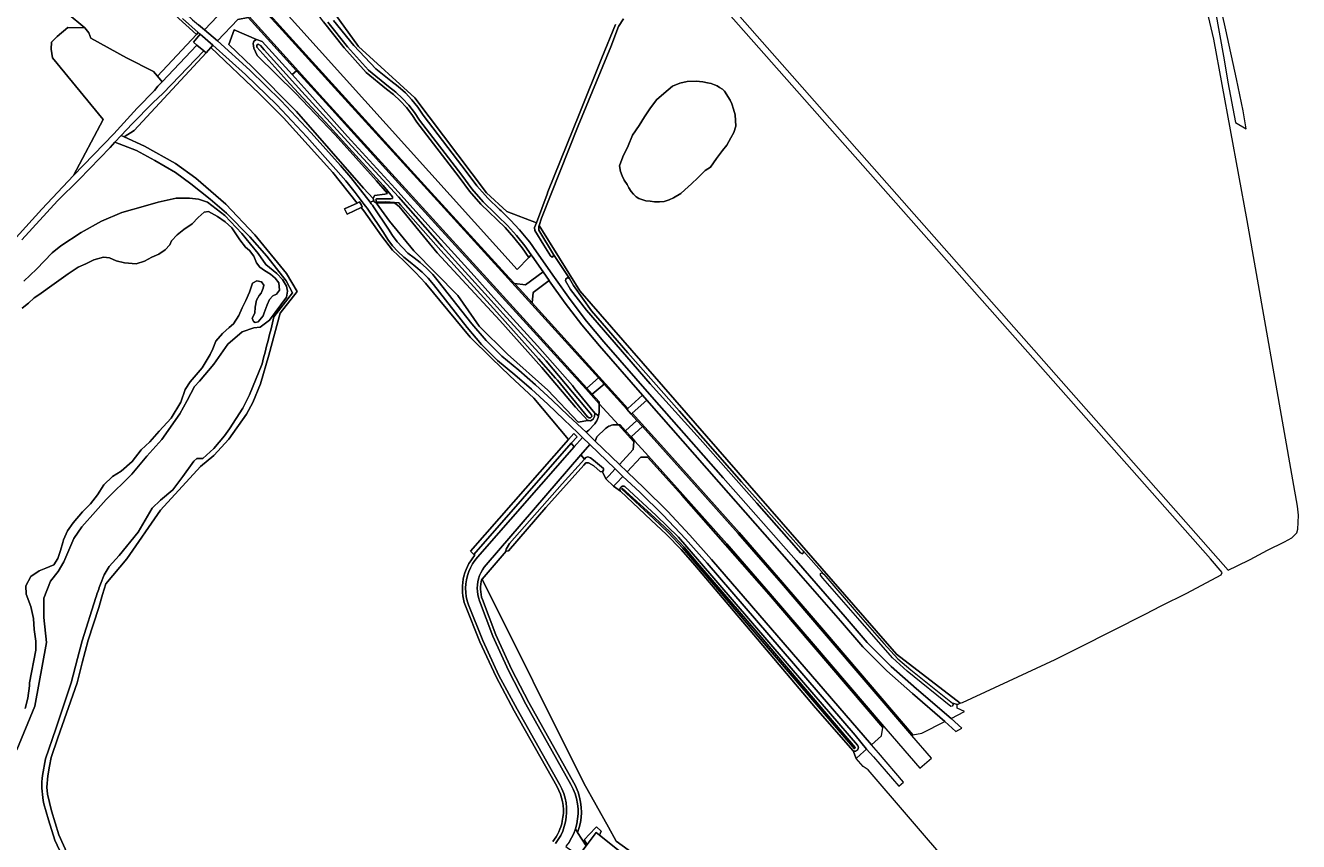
# Model space of a CAD drawing. Header units: metres. Extents: x 152737 to 157444, y 374779 to 378487.
# Tile 90 of 95: x 156654 to 157045, y 377189 to 377439. Entities that reach past the tile are written whole.
import ezdxf
from ezdxf.enums import TextEntityAlignment as Align

# ---------------------------------------------------------------- set-up
doc = ezdxf.new("R2010")
doc.units = ezdxf.units.M
for name, color, linetype, lineweight in [('B-XX-OG-TERREIN_CULTUURSCHEIDING-GV', 7, 'Continuous', 18), ('B-XX-OG-TERREIN_ONBEGROEID-GV', 7, 'Continuous', 18), ('B-XX-OG-TOPOGRAFIE-T18', 10, 'Continuous', 18), ('B-XX-OG-WATER-GV', 130, 'Continuous', 18), ('B-XX-OG-WATER_MEER-GV', 140, 'Continuous', 18), ('B-XX-OG-WATER_SLOOT-GV', 120, 'Continuous', 18), ('B-XX-OG-WEG-GV', 7, 'Continuous', 18), ('B-XX-VH-VERHARDING_ASFALT-GV', 252, 'Continuous', 18), ('B-XX-VH-VERHARDING_GRASBETONSTEEN-GV', 70, 'Continuous', 18)]:
    doc.layers.add(name, color=color, linetype=linetype, lineweight=lineweight)
doc.styles.add('NLCS-ISO-M-T18', font='NLCS-ISO.ttf', dxfattribs={"height": 1.8})

msp = doc.modelspace()

# ---------------------------------------------------------------- linework, layer by layer
at = {"layer": 'B-XX-OG-TERREIN_CULTUURSCHEIDING-GV'}
for points in [[(156870.535, 377445.043), (157023.276, 377271.708), (157026.089, 377273.04), (157030.087, 377275.013), (157035.369, 377277.825), (157040.612, 377280.386), (157042.896, 377281.666), (157044.349, 377283.187), (157044.73, 377284.294), (157044.765, 377286.3), (157044.903, 377288.582), (157044.592, 377291.314), (157043.14, 377299.428), (157029.171, 377378.975), (157018.901, 377434.597), (157008.56, 377478.486)], [(156730.673, 377468.457), (156756.602, 377432.343), (156773.875, 377416.623), (156795.908, 377387.445), (156802.163, 377381.736), (156811.188, 377378.259), (156814.489, 377387.065), (156814.727, 377387.744), (156824.37, 377411.811), (156831.288, 377428.814), (156835.428, 377439.096)], [(156667.282, 377442.506), (156672.721, 377438.015), (156673.884, 377436.515), (156674.534, 377434.862), (156685.448, 377428.8), (156693.746, 377424.654), (156694.973, 377423.24), (156706.954, 377436.033), (156696.025, 377445.908)], [(156647.746, 377369.45), (156659.485, 377382.402), (156669.207, 377392.747), (156678.363, 377409.944), (156662.744, 377428.82), (156662.357, 377431.53), (156662.502, 377433.611), (156664.197, 377435.353), (156667.491, 377438.16), (156672.721, 377438.015), (156667.282, 377442.506)], [(156837.899, 377440.763), (156836.385, 377438.456), (156833.957, 377432.241), (156823.969, 377407.951), (156812.781, 377379.644), (156812.043, 377377.442), (156824.504, 377357.431), (156921.581, 377245.987), (156941.169, 377230.906), (156941.826, 377231.169), (156958.843, 377238.976), (156970.316, 377244.342), (156977.784, 377248.084), (156997.9, 377258.286), (157002.822, 377260.758), (157010.641, 377264.708), (157021.223, 377270.277), (157021.503, 377271.051), (157017.877, 377275.239), (156869.278, 377443.406)], [(156792.311, 377276.309), (156791.966, 377276.555), (156790.941, 377277.544), (156820.977, 377311.781), (156810.395, 377324.439), (156803.002, 377331.37), (156797.391, 377336.759), (156790.905, 377343.168), (156777.133, 377359.735), (156774.089, 377362.983), (156770.481, 377366.583), (156767.08, 377369.838), (156763.637, 377374.22), (156758.234, 377381.962), (156757.414, 377382.93), (156753.164, 377380.947), (156752.333, 377382.498), (156756.236, 377384.32), (156748.764, 377393.664), (156733.59, 377410.416), (156726.115, 377417.939), (156711.347, 377431.99), (156709.884, 377430.353), (156687.867, 377406.522), (156684.722, 377404.601), (156690.971, 377401.744), (156700.463, 377396.47), (156706.759, 377391.961), (156715.935, 377383.935), (156724.878, 377374.571), (156734.549, 377362.746), (156737.861, 377357.141), (156732.601, 377350.569), (156729.154, 377337.624), (156726.531, 377328.824), (156724.269, 377323.132), (156722.259, 377319.533), (156716.829, 377311.883), (156712.241, 377306.892), (156708.196, 377303.532), (156695.925, 377290.153), (156685.564, 377275.169), (156679.179, 377267.519), (156678.081, 377264.313), (156676.994, 377260.232), (156673.725, 377250.24), (156671.893, 377243.33), (156670.319, 377237.178), (156664.419, 377220.289), (156662.41, 377214.263), (156661.84, 377211.64), (156661.369, 377208.63), (156661.094, 377205.232), (156661.202, 377203), (156662.487, 377197.96), (156664.754, 377190.596), (156668.089, 377183.139)], [(156730.681, 377349.369), (156736.37, 377356.779), (156734.459, 377360.439), (156728.482, 377368.071), (156723.311, 377373.912), (156716.14, 377381.18), (156711.107, 377385.456), (156705.184, 377390.185), (156700.519, 377393.715), (156694.217, 377397.405), (156688.58, 377400.42), (156681.93, 377402.969), (156680.439, 377401.382), (156670.928, 377391.587), (156664.334, 377384.944), (156653.429, 377373.021)], [(156654.034, 377360.376), (156657.917, 377364.01), (156662.699, 377369.023), (156665.385, 377371.182), (156671.546, 377375.295), (156677.802, 377378.716), (156684.053, 377381.444), (156691.288, 377383.472), (156695.154, 377384.634), (156700.702, 377385.783), (156704.758, 377385.855), (156707.526, 377385.54), (156710.29, 377384.631), (156715.605, 377380.539), (156720.811, 377374.964), (156723.46, 377371.681), (156725.815, 377368.797), (156728.167, 377365.516), (156731.611, 377362.723), (156733.28, 377360.832), (156734.552, 377358.845), (156734.838, 377357.26), (156734.53, 377355.481), (156729.338, 377348.393), (156726.454, 377346.236), (156724.573, 377346.051), (156720.904, 377344.79), (156716.527, 377341.06), (156712.231, 377334.856), (156707.843, 377329.642), (156706.348, 377328.07), (156704.044, 377323.732), (156701.84, 377319.691), (156696.346, 377311.814), (156691.761, 377306.7), (156687.074, 377301.192), (156679.207, 377293.429), (156676.016, 377289.691), (156671.731, 377285.07), (156669.332, 377281.426), (156666.217, 377274.324), (156664.516, 377271.368), (156662.22, 377268.316), (156660.108, 377263.186), (156660.167, 377257.25), (156660.906, 377249.529), (156657.412, 377230.063), (156651.88, 377216.646)], [(156677.456, 377267.414), (156678.666, 377270.327), (156680.133, 377272.86), (156683.202, 377276.26), (156689.006, 377283.427), (156693.301, 377290.735), (156695.954, 377293.185), (156699.648, 377296.406), (156702.79, 377300.435), (156706.113, 377305.183), (156707.072, 377305.951), (156708.866, 377305.985), (156712.285, 377309.029), (156715.568, 377312.952), (156717.057, 377315.049), (156721.201, 377321.456), (156723.207, 377325.5), (156727.058, 377335.009)], [(156938.292, 377180.946), (156912.933, 377210.502), (156911.395, 377211.499), (156909.217, 377213.969), (156908.349, 377216.292), (156896.805, 377229.544), (156877.898, 377251.941), (156859.771, 377273.231), (156855.571, 377278.09), (156851.105, 377282.706), (156846.387, 377287.063), (156836.952, 377295.968), (156834.852, 377297.455), (156832.518, 377299.757), (156831.422, 377301.857), (156830.766, 377301.987), (156828.759, 377303.692), (156827.16, 377304.674), (156826.322, 377304.628), (156825.713, 377303.919), (156814.088, 377290.945), (156802.637, 377277.668), (156801.918, 377277.56), (156794.518, 377268.968), (156825.723, 377206.38), (156833.27, 377192.875), (156835.651, 377188.614), (156853.758, 377175.492)], [(156853.758, 377175.492), (156835.651, 377188.614), (156833.27, 377192.875), (156825.723, 377206.38), (156794.518, 377268.968), (156794.479, 377269.046)], [(156670.487, 377244.605), (156671.841, 377250.072), (156676.041, 377263.34)], [(156794.633, 377262.696), (156798.784, 377251.922), (156803.522, 377241.393), (156808.832, 377231.141), (156822.656, 377206.5)], [(156818.096, 377204.209), (156817.469, 377205.443), (156804.372, 377228.577), (156798.794, 377239.03), (156793.8, 377249.775), (156789.405, 377260.778)], [(156667.705, 377179.971), (156663.49, 377188.879), (156661.519, 377195.177), (156660.137, 377200.12), (156659.946, 377201.063), (156659.79, 377202.015), (156659.67, 377202.974), (156659.586, 377203.938), (156659.538, 377204.904), (156659.526, 377205.872), (156659.551, 377206.837), (156659.611, 377207.799), (156659.708, 377208.755), (156660.654, 377213.902), (156663.813, 377223.039), (156668.502, 377237.175), (156670.487, 377244.605)], [(156826.714, 377187.582), (156825.806, 377189.082), (156829.352, 377192.748), (156829.63, 377193.036), (156831.068, 377191.645), (156830.562, 377190.464), (156889.18, 377143.695)], [(156823.816, 377191.307), (156826.401, 377187.165)]]:
    msp.add_lwpolyline(points, dxfattribs=at)
for points in [[(156739.996, 377448.139), (156736.789, 377449.218), (156731.495, 377445.767), (156805.286, 377363.962), (156808.881, 377367.664), (156806.815, 377370.623), (156804.288, 377373.773), (156801.58, 377376.769), (156794.167, 377383.997), (156790.657, 377387.99), (156787.464, 377392.241), (156774.507, 377409.147), (156773.001, 377411.472), (156771.302, 377413.661), (156769.425, 377415.698), (156767.381, 377417.568), (156765.186, 377419.258), (156758.999, 377424.343), (156752.207, 377431.902), (156745.865, 377439.843)], [(156724.317, 377433.204), (156724.508, 377433.919), (156725.353, 377434.444), (156718.485, 377437.409), (156716.85, 377432.973), (156724.089, 377425.968), (156737.632, 377412.425), (156758.179, 377388.842), (156761.131, 377385.743), (156761.563, 377386.633), (156764.679, 377387.003), (156765.521, 377387.289), (156762.172, 377391.109), (156749.475, 377405.242), (156737.297, 377418.051), (156725.576, 377429.596), (156724.535, 377431.825)], [(156870.581, 377415.88), (156871.129, 377414.694), (156871.585, 377413.142), (156872.133, 377411.317), (156872.316, 377407.849), (156871.677, 377405.933), (156870.764, 377404.29), (156869.577, 377402.1), (156868.298, 377400.457), (156866.381, 377397.993), (156864.555, 377395.346), (156862.911, 377394.251), (156860.72, 377392.061), (156858.711, 377390.235), (156856.702, 377388.41), (156855.5, 377387.201), (156853.26, 377385.922), (156851.915, 377385.346), (156850.379, 377384.834), (156848.971, 377384.706), (156847.371, 377384.706), (156846.027, 377384.898), (156844.747, 377384.962), (156842.634, 377385.73), (156841.738, 377386.178), (156840.97, 377387.01), (156840.266, 377387.905), (156839.562, 377388.993), (156838.986, 377389.952), (156838.09, 377391.296), (156837.45, 377392.639), (156837.002, 377393.983), (156836.682, 377395.774), (156837.706, 377398.461), (156839.37, 377401.852), (156840.65, 377405.114), (156842.698, 377408.057), (156844.299, 377410.744), (156846.155, 377413.559), (156848.107, 377416.089), (156851.579, 377419.066), (156852.907, 377420.204), (156855.184, 377421.089), (156857.46, 377421.594), (156860.179, 377421.721), (156862.266, 377421.531), (156863.657, 377421.215), (156864.732, 377420.962), (156865.807, 377420.583), (156866.566, 377420.267), (156867.325, 377419.761), (156868.21, 377419.193), (156868.846, 377418.618)], [(156799.955, 377348.297), (156780.784, 377369.049), (156769.045, 377383.227), (156767.746, 377384.264), (156762.007, 377384.414), (156766.118, 377378.802), (156773.59, 377369.695), (156787.133, 377355.919), (156793.671, 377346.579), (156802.31, 377337.94), (156814.685, 377326.966), (156824.025, 377317.089), (156826.984, 377317.614), (156823.162, 377321.74), (156812.827, 377333.922)], [(156816.417, 377368.559), (156821.322, 377361.13), (156822.539, 377359.008), (156828.046, 377351.247), (156839.215, 377338.395), (156854.912, 377320.639), (156874.127, 377298.849), (156892.395, 377278.268), (156893.067, 377277.575), (156899.323, 377270.485), (156909.876, 377258.268), (156917.706, 377249.221), (156922.024, 377244.573), (156925.985, 377241.142), (156938.787, 377230.927), (156940.277, 377230.549), (156941.169, 377230.906), (156921.581, 377245.987), (156824.504, 377357.431), (156812.043, 377377.442), (156811.947, 377377.156), (156811.928, 377375.963)], [(156816.122, 377060.493), (156818.334, 377058.144), (156820.972, 377055.016), (156821.591, 377055.725), (156824.795, 377058.771), (156829.587, 377054.195), (156832.319, 377057.714), (156826.923, 377062.198), (156825.104, 377063.953), (156858.596, 377105.633), (156862.097, 377109.99), (156886.357, 377140.182), (156889.18, 377143.695), (156830.562, 377190.464), (156829.502, 377191.31), (156826.714, 377187.582), (156826.401, 377187.165), (156824.166, 377184.176), (156823.994, 377183.946), (156771.891, 377114.219), (156771.676, 377111.005), (156778.247, 377103.38), (156798.458, 377080.658)]]:
    msp.add_lwpolyline(points, close=True, dxfattribs=at)
for centre, radius, start, end in [((156039.512, 377516.113), 710.998, 345.243158, 346.436643), ((156612.752, 377287.604), 67.781, 339.02352, 342.66975), ((156804.027, 377266.101), 9.992, 162.8566, 199.92193), ((156804.148, 377197.892), 15.312, 348.10757, 24.36431), ((156804.165, 377197.876), 15.292, 322.21973, 348.15301)]:
    msp.add_arc(centre, radius, start, end, dxfattribs=at)
at = {"layer": 'B-XX-OG-TERREIN_CULTUURSCHEIDING-GV', "extrusion": (0, 0, -1)}
for centre, radius, start, end in [((-156804.021, 377266.081), 15.548, 340.0589, 41.1372), ((-156806.911, 377197.68), 18.048, 150.74264, 160.72869), ((-156806.854, 377197.652), 18.11, 160.70735, 200.51018)]:
    msp.add_arc(centre, radius, start, end, dxfattribs=at)
at = {"layer": 'B-XX-OG-TERREIN_ONBEGROEID-GV'}
msp.add_lwpolyline([(156693.746, 377424.654), (156685.448, 377428.8), (156674.534, 377434.862), (156673.884, 377436.515), (156672.721, 377438.015), (156667.491, 377438.16), (156664.197, 377435.353), (156662.502, 377433.611), (156662.357, 377431.53), (156662.744, 377428.82), (156678.363, 377409.944), (156669.207, 377392.747), (156681.565, 377405.556), (156688.788, 377413.367), (156694.064, 377418.847), (156695.132, 377420.13), (156696.457, 377421.53), (156694.973, 377423.24)], close=True, dxfattribs=at)
at = {"layer": 'B-XX-OG-WATER-GV'}
msp.add_lwpolyline([(156835.428, 377439.096), (156831.288, 377428.814), (156824.37, 377411.811), (156814.727, 377387.744), (156814.489, 377387.065), (156811.188, 377378.259), (156810.633, 377376.779), (156810.734, 377375.924), (156813.49, 377371.445), (156815.501, 377368.175), (156816.007, 377367.769), (156816.349, 377367.878), (156816.417, 377368.559), (156811.928, 377375.963), (156811.947, 377377.156), (156812.043, 377377.442), (156812.781, 377379.644), (156823.969, 377407.951), (156833.957, 377432.241), (156836.385, 377438.456), (156837.899, 377440.763)], dxfattribs=at)
msp.add_lwpolyline([(156888.632, 377281.169), (156888.799, 377280.939), (156892.205, 377277.02), (156892.77, 377276.784), (156893, 377276.951), (156893.067, 377277.575), (156892.395, 377278.268), (156874.127, 377298.849), (156854.912, 377320.639), (156839.215, 377338.395), (156828.046, 377351.247), (156822.539, 377359.008), (156821.322, 377361.13), (156820.757, 377361.367), (156820.241, 377361.09), (156820.061, 377360.468), (156821.668, 377357.828), (156826.514, 377351.441), (156846.116, 377328.906), (156861.371, 377311.954), (156878.742, 377292.239)], close=True, dxfattribs=at)
at = {"layer": 'B-XX-OG-WATER_MEER-GV'}
msp.add_lwpolyline([(156871.129, 377414.694), (156870.581, 377415.88), (156868.846, 377418.618), (156868.21, 377419.193), (156867.325, 377419.761), (156866.566, 377420.267), (156865.807, 377420.583), (156864.732, 377420.962), (156863.657, 377421.215), (156862.266, 377421.531), (156860.179, 377421.721), (156857.46, 377421.594), (156855.184, 377421.089), (156852.907, 377420.204), (156851.579, 377419.066), (156848.107, 377416.089), (156846.155, 377413.559), (156844.299, 377410.744), (156842.698, 377408.057), (156840.65, 377405.114), (156839.37, 377401.852), (156837.706, 377398.461), (156836.682, 377395.774), (156837.002, 377393.983), (156837.45, 377392.639), (156838.09, 377391.296), (156838.986, 377389.952), (156839.562, 377388.993), (156840.266, 377387.905), (156840.97, 377387.01), (156841.738, 377386.178), (156842.634, 377385.73), (156844.747, 377384.962), (156846.027, 377384.898), (156847.371, 377384.706), (156848.971, 377384.706), (156850.379, 377384.834), (156851.915, 377385.346), (156853.26, 377385.922), (156855.5, 377387.201), (156856.702, 377388.41), (156858.711, 377390.235), (156860.72, 377392.061), (156862.911, 377394.251), (156864.555, 377395.346), (156866.381, 377397.993), (156868.298, 377400.457), (156869.577, 377402.1), (156870.764, 377404.29), (156871.677, 377405.933), (156872.316, 377407.849), (156872.133, 377411.317), (156871.585, 377413.142)], close=True, dxfattribs=at)
msp.add_lwpolyline([(156654.407, 377229.278), (156655.257, 377232.451), (156655.719, 377236.295), (156655.746, 377237.151), (156657.701, 377247.189), (156657.719, 377249.964), (156657.202, 377253.555), (156656.954, 377256.874), (156656.099, 377260.602), (156654.703, 377264.402), (156654.652, 377266.975), (156656.161, 377269.808), (156658.745, 377271.55), (156660.713, 377272.349), (156663.225, 377273.416), (156664.388, 377275.303), (156665.285, 377277.802), (156665.91, 377280.167), (156666.187, 377281.045), (156667.356, 377283.744), (156669.132, 377286.237), (156671.998, 377289.67), (156674.451, 377292.09), (156676.568, 377294.851), (156678.552, 377297.884), (156681.209, 377300.438), (156683.86, 377302.045), (156687.265, 377305.068), (156689.928, 377308.638), (156692.652, 377311.057), (156695.517, 377314.354), (156699.199, 377318.323), (156702.143, 377323.245), (156703.455, 377327.094), (156704.961, 377329.521), (156708.712, 377333.76), (156711.177, 377337.873), (156712, 377339.559), (156712.897, 377341.99), (156714.876, 377344.346), (156716.986, 377346.16), (156718.28, 377347.302), (156719.922, 377349.863), (156720.953, 377352.157), (156722.119, 377354.451), (156723.219, 377356.948), (156724.117, 377359.717), (156725.476, 377360.453), (156726.828, 377360.173), (156727.565, 377359.085), (156727.424, 377358.206), (156726.805, 377356.721), (156726.122, 377355.913), (156725.3, 377354.497), (156724.947, 377352.334), (156724.867, 377350.506), (156724.045, 377349.023), (156724.376, 377347.938), (156724.916, 377347.731), (156725.865, 377347.86), (156726.411, 377348.533), (156727.434, 377349.677), (156727.712, 377350.69), (156728.608, 377353.121), (156729.296, 377354.741), (156730.387, 377355.885), (156731.473, 377356.351), (156732.361, 377357.631), (156732.241, 377359.798), (156731.032, 377361.295), (156729.619, 377362.523), (156727.799, 377363.619), (156726.384, 377364.644), (156725.378, 377366.004), (156724.512, 377368.041), (156723.237, 377369.741), (156721.958, 377370.765), (156720.281, 377373.078), (156717.733, 377376.751), (156715.783, 377378.591), (156713.425, 377380.232), (156710.592, 377381.74), (156709.304, 377381.478), (156707.465, 377379.866), (156705.625, 377377.915), (156703.109, 377376.24), (156700.999, 377374.562), (156699.295, 377372.745), (156698.745, 377371.531), (156697.313, 377369.983), (156695.409, 377368.642), (156693.236, 377367.709), (156690.995, 377366.506), (156688.417, 377365.711), (156684.831, 377365.938), (156682.331, 377366.564), (156680.239, 377367.526), (156678.412, 377367.741), (156675.496, 377366.922), (156673.051, 377365.652), (156670.607, 377364.653), (156667.547, 377362.575), (156663.33, 377359.49), (156658.636, 377356.137), (156657.209, 377355.267), (156655.438, 377353.586), (156653.465, 377352.11)], dxfattribs=at)
at = {"layer": 'B-XX-OG-WATER_SLOOT-GV'}
for points in [[(156797.249, 377356.229), (156791.215, 377363.026), (156777.928, 377377.646), (156767.876, 377388.747), (156753.235, 377404.704), (156740.893, 377418.592), (156736.265, 377423.693), (156727.078, 377433.819), (156725.353, 377434.444), (156724.508, 377433.919), (156724.317, 377433.204), (156724.535, 377431.825), (156725.576, 377429.596), (156737.297, 377418.051), (156749.475, 377405.242), (156762.172, 377391.109), (156765.521, 377387.289), (156764.679, 377387.003), (156761.563, 377386.633), (156761.131, 377385.743), (156761.352, 377384.945), (156761.414, 377384.722), (156762.007, 377384.414), (156767.746, 377384.264), (156769.045, 377383.227), (156780.784, 377369.049), (156799.955, 377348.297), (156812.827, 377333.922), (156823.162, 377321.74), (156826.984, 377317.614), (156827.208, 377317.595), (156827.821, 377317.541), (156828.545, 377318.008), (156829.038, 377318.897), (156829.113, 377319.913), (156822.951, 377327.365), (156822.248, 377328.333), (156811.495, 377340.521), (156800.853, 377352.17)], [(156827.375, 377318.426), (156826.842, 377318.793), (156817.629, 377330.001), (156817.04, 377330.608), (156811.87, 377336.49), (156798.998, 377350.864), (156781.891, 377369.791), (156769.552, 377383.798), (156768.962, 377384.346), (156765.021, 377384.706), (156762.447, 377384.567), (156762.031, 377384.753), (156761.997, 377385.157), (156761.981, 377385.352), (156762.284, 377385.586), (156766.53, 377385.639), (156767.011, 377385.752), (156767.017, 377386.17), (156764.202, 377389.683), (156752.619, 377402.363), (156747.74, 377407.762), (156735.566, 377420.869), (156725.395, 377432.092), (156725.405, 377432.69), (156725.829, 377433.042), (156726.54, 377432.612), (156727.716, 377431.338), (156739.236, 377418.48), (156753.347, 377403.069), (156768.872, 377386.201), (156782.328, 377370.98), (156796.386, 377355.42), (156800.963, 377350.355), (156814.194, 377335.975), (156826.052, 377321.796), (156828.107, 377319.371), (156828.218, 377318.831), (156827.793, 377318.419)], [(156827.375, 377318.426), (156827.793, 377318.419), (156828.218, 377318.831), (156828.107, 377319.371), (156826.052, 377321.796), (156814.194, 377335.975), (156800.963, 377350.355), (156796.386, 377355.42), (156782.328, 377370.98), (156768.872, 377386.201), (156753.347, 377403.069), (156739.236, 377418.48), (156727.716, 377431.338), (156726.54, 377432.612), (156725.829, 377433.042), (156725.405, 377432.69), (156725.395, 377432.092), (156735.566, 377420.869), (156747.74, 377407.762), (156752.619, 377402.363), (156764.202, 377389.683), (156767.017, 377386.17), (156767.011, 377385.752), (156766.53, 377385.639), (156762.284, 377385.586), (156761.981, 377385.352), (156761.997, 377385.157), (156762.031, 377384.753), (156762.447, 377384.567), (156765.021, 377384.706), (156768.962, 377384.346), (156769.552, 377383.798), (156781.891, 377369.791), (156798.998, 377350.864), (156811.87, 377336.49), (156817.04, 377330.608), (156817.629, 377330.001), (156826.842, 377318.793)], [(156757.784, 377383.103), (156757.507, 377383.621), (156756.953, 377384.654), (156756.236, 377384.32), (156752.333, 377382.498), (156753.164, 377380.947), (156757.414, 377382.93)], [(156791.966, 377276.555), (156821.891, 377310.666), (156823.637, 377312.656), (156823.179, 377313.098), (156822.612, 377313.645), (156820.977, 377311.781), (156790.941, 377277.544)], [(156802.637, 377277.668), (156814.088, 377290.945), (156825.713, 377303.919), (156826.322, 377304.628), (156827.16, 377304.674), (156828.759, 377303.692), (156830.766, 377301.987), (156831.422, 377301.857), (156831.789, 377302.389), (156831.797, 377302.927), (156828.728, 377305.487), (156827.781, 377306.16), (156826.949, 377306.472), (156826.347, 377306.242), (156825.908, 377305.76), (156819.046, 377298.223), (156802.971, 377279.935), (156801.868, 377278.218), (156801.802, 377277.801), (156801.918, 377277.56)], [(156908.349, 377216.292), (156908.44, 377216.259), (156908.534, 377216.235), (156908.63, 377216.218), (156908.727, 377216.21), (156908.824, 377216.21), (156908.921, 377216.218), (156909.016, 377216.234), (156909.11, 377216.259), (156909.202, 377216.291), (156909.29, 377216.331), (156909.375, 377216.379), (156909.455, 377216.433), (156909.534, 377216.497), (156909.606, 377216.567), (156909.672, 377216.644), (156909.731, 377216.726), (156909.783, 377216.813), (156909.826, 377216.904), (156909.861, 377216.999), (156909.888, 377217.096), (156909.906, 377217.196), (156909.915, 377217.296), (156909.916, 377217.397), (156909.907, 377217.498), (156909.889, 377217.598), (156909.863, 377217.695), (156909.828, 377217.79), (156909.785, 377217.881), (156909.734, 377217.969), (156909.675, 377218.051), (156893.049, 377237.323), (156861.176, 377274.408), (156854.726, 377281.86), (156847.949, 377288.48), (156838.339, 377297.351), (156838.264, 377297.393), (156838.187, 377297.429), (156838.106, 377297.458), (156838.023, 377297.48), (156837.939, 377297.495), (156837.853, 377297.503), (156837.768, 377297.503), (156837.682, 377297.497), (156837.598, 377297.482), (156837.515, 377297.461), (156837.434, 377297.433), (156837.355, 377297.398), (156837.28, 377297.356), (156837.209, 377297.308), (156837.143, 377297.255), (156837.081, 377297.195), (156837.024, 377297.131), (156836.971, 377297.06), (156836.925, 377296.984), (156836.886, 377296.904), (156836.854, 377296.822), (156836.829, 377296.736), (156836.812, 377296.649), (156836.802, 377296.561), (156836.801, 377296.472), (156836.807, 377296.384), (156836.821, 377296.296), (156836.843, 377296.21), (156836.872, 377296.126), (156836.908, 377296.045), (156836.952, 377295.968), (156846.387, 377287.063), (156851.105, 377282.706), (156855.571, 377278.09), (156859.771, 377273.231), (156877.898, 377251.941), (156896.805, 377229.544)], [(156908.698, 377216.959), (156878.003, 377252.794), (156860.232, 377273.532), (156856.133, 377278.471), (156851.739, 377283.149), (156847.065, 377287.548), (156837.237, 377296.647), (156837.498, 377296.901), (156847.432, 377287.887), (156852.077, 377283.457), (156856.474, 377278.78), (156860.609, 377273.871), (156878.436, 377253.149), (156908.978, 377217.333)], [(156908.698, 377216.959), (156908.978, 377217.333), (156878.436, 377253.149), (156860.609, 377273.871), (156856.474, 377278.78), (156852.077, 377283.457), (156847.432, 377287.887), (156837.498, 377296.901), (156837.237, 377296.647), (156847.065, 377287.548), (156851.739, 377283.149), (156856.133, 377278.471), (156860.232, 377273.532), (156878.003, 377252.794)], [(156829.352, 377192.748), (156825.806, 377189.082), (156826.714, 377187.582), (156829.502, 377191.31), (156830.562, 377190.464), (156831.068, 377191.645), (156829.63, 377193.036)]]:
    msp.add_lwpolyline(points, close=True, dxfattribs=at)
for points in [[(156651.88, 377216.646), (156657.412, 377230.063), (156660.906, 377249.529), (156660.167, 377257.25), (156660.108, 377263.186), (156662.22, 377268.316), (156664.516, 377271.368), (156666.217, 377274.324), (156669.332, 377281.426), (156671.731, 377285.07), (156676.016, 377289.691), (156679.207, 377293.429), (156687.074, 377301.192), (156691.761, 377306.7), (156696.346, 377311.814), (156701.84, 377319.691), (156704.044, 377323.732), (156706.348, 377328.07), (156707.843, 377329.642), (156712.231, 377334.856), (156716.527, 377341.06), (156720.904, 377344.79), (156724.573, 377346.051), (156726.454, 377346.236), (156729.338, 377348.393), (156734.53, 377355.481), (156734.838, 377357.26), (156734.552, 377358.845), (156733.28, 377360.832), (156731.611, 377362.723), (156728.167, 377365.516), (156725.815, 377368.797), (156723.46, 377371.681), (156720.811, 377374.964), (156715.605, 377380.539), (156710.29, 377384.631), (156707.526, 377385.54), (156704.758, 377385.855), (156700.702, 377385.783), (156695.154, 377384.634), (156691.288, 377383.472), (156684.053, 377381.444), (156677.802, 377378.716), (156671.546, 377375.295), (156665.385, 377371.182), (156662.699, 377369.023), (156657.917, 377364.01), (156654.034, 377360.376)], [(156653.465, 377352.11), (156655.438, 377353.586), (156657.209, 377355.267), (156658.636, 377356.137), (156663.33, 377359.49), (156667.547, 377362.575), (156670.607, 377364.653), (156673.051, 377365.652), (156675.496, 377366.922), (156678.412, 377367.741), (156680.239, 377367.526), (156682.331, 377366.564), (156684.831, 377365.938), (156688.417, 377365.711), (156690.995, 377366.506), (156693.236, 377367.709), (156695.409, 377368.642), (156697.313, 377369.983), (156698.745, 377371.531), (156699.295, 377372.745), (156700.999, 377374.562), (156703.109, 377376.24), (156705.625, 377377.915), (156707.465, 377379.866), (156709.304, 377381.478), (156710.592, 377381.74), (156713.425, 377380.232), (156715.783, 377378.591), (156717.733, 377376.751), (156720.281, 377373.078), (156721.958, 377370.765), (156723.237, 377369.741), (156724.512, 377368.041), (156725.378, 377366.004), (156726.384, 377364.644), (156727.799, 377363.619), (156729.619, 377362.523), (156731.032, 377361.295), (156732.241, 377359.798), (156732.361, 377357.631), (156731.473, 377356.351), (156730.387, 377355.885), (156729.296, 377354.741), (156728.608, 377353.121), (156727.712, 377350.69), (156727.434, 377349.677), (156726.411, 377348.533), (156725.865, 377347.86), (156724.916, 377347.731), (156724.376, 377347.938), (156724.045, 377349.023), (156724.867, 377350.506), (156724.947, 377352.334), (156725.3, 377354.497), (156726.122, 377355.913), (156726.805, 377356.721), (156727.424, 377358.206), (156727.565, 377359.085), (156726.828, 377360.173), (156725.476, 377360.453), (156724.117, 377359.717), (156723.219, 377356.948), (156722.119, 377354.451), (156720.953, 377352.157), (156719.922, 377349.863), (156718.28, 377347.302), (156716.986, 377346.16), (156714.876, 377344.346), (156712.897, 377341.99), (156712, 377339.559), (156711.177, 377337.873), (156708.712, 377333.76), (156704.961, 377329.521), (156703.455, 377327.094), (156702.143, 377323.245), (156699.199, 377318.323), (156695.517, 377314.354), (156692.652, 377311.057), (156689.928, 377308.638), (156687.265, 377305.068), (156683.86, 377302.045), (156681.209, 377300.438), (156678.552, 377297.884), (156676.568, 377294.851), (156674.451, 377292.09), (156671.998, 377289.67), (156669.132, 377286.237), (156667.356, 377283.744), (156666.187, 377281.045), (156665.91, 377280.167), (156665.285, 377277.802), (156664.388, 377275.303), (156663.225, 377273.416), (156660.713, 377272.349), (156658.745, 377271.55), (156656.161, 377269.808), (156654.652, 377266.975), (156654.703, 377264.402), (156656.099, 377260.602), (156656.954, 377256.874), (156657.202, 377253.555), (156657.719, 377249.964), (156657.701, 377247.189), (156655.746, 377237.151), (156655.719, 377236.295), (156655.257, 377232.451), (156654.407, 377229.278)]]:
    msp.add_lwpolyline(points, dxfattribs=at)
at = {"layer": 'B-XX-OG-WEG-GV'}
for points in [[(156826.609, 377327.549), (156830.216, 377330.666), (156805.64, 377357.72), (156802.508, 377361.156), (156776.621, 377389.551), (156749.298, 377419.6), (156732.148, 377438.434), (156726.354, 377444.804), (156725.142, 377446.136), (156723.685, 377447.763), (156693.828, 377480.742), (156675.138, 377501.334), (156671.634, 377498.167), (156690.507, 377477.385), (156715.253, 377450.103), (156723.079, 377441.48), (156745.833, 377416.422), (156773.147, 377386.37), (156799.041, 377357.908), (156802.051, 377354.6)], [(156705.739, 377440.527), (156707.568, 377438.982), (156709.423, 377437.467), (156715.303, 377443.64), (156714.949, 377449.828), (156698.495, 377467.979), (156696.814, 377466.455), (156698.83, 377462.453), (156705.849, 377454.064), (156707.415, 377448.571), (156705.924, 377443.852), (156704.693, 377442.769), (156703.936, 377442.103)], [(156736.789, 377449.218), (156739.996, 377448.139), (156741.55, 377447.617), (156741.352, 377447.911), (156741.155, 377448.205), (156740.958, 377448.499), (156737.572, 377453.298), (156737.005, 377453.935), (156736.314, 377455.03), (156725.446, 377446.412), (156749.569, 377419.889), (156776.908, 377389.825), (156802.796, 377361.425), (156804.431, 377359.632), (156807.855, 377359.267), (156813.208, 377363.218), (156809.846, 377368.031), (156809.591, 377368.395), (156808.881, 377367.664), (156805.286, 377363.962), (156731.495, 377445.767)], [(156722.775, 377441.205), (156723.079, 377441.48), (156715.253, 377450.103), (156714.949, 377449.828), (156715.303, 377443.64), (156709.423, 377437.467), (156713.384, 377434.073), (156719.637, 377440.612)], [(156751.079, 377395.809), (156754.232, 377392.147), (156757.274, 377388.393), (156760.204, 377384.55), (156761.352, 377384.945), (156761.131, 377385.743), (156758.179, 377388.842), (156737.632, 377412.425), (156724.089, 377425.968), (156716.85, 377432.973), (156718.485, 377437.409), (156725.353, 377434.444), (156727.078, 377433.819), (156736.265, 377423.693), (156737.592, 377424.896), (156722.775, 377441.205), (156719.637, 377440.612), (156713.384, 377434.073), (156723.319, 377425.036), (156732.891, 377415.616), (156742.088, 377405.829)], [(156707.085, 377432.761), (156706.027, 377433.671), (156708.071, 377436.142), (156707.881, 377436.3), (156707.692, 377436.459), (156707.502, 377436.618), (156706.954, 377436.033), (156694.973, 377423.24), (156696.457, 377421.53)], [(156712.001, 377432.723), (156708.071, 377436.142), (156706.027, 377433.671), (156707.085, 377432.761), (156709.194, 377430.946), (156709.884, 377430.353), (156711.347, 377431.99)], [(156709.194, 377430.946), (156696.77, 377418.02), (156693.512, 377415.098), (156687.243, 377408.627), (156683.841, 377405.004), (156684.722, 377404.601), (156687.867, 377406.522), (156709.884, 377430.353)], [(156764.332, 377375.258), (156759.699, 377382.136), (156759.261, 377382.732), (156758.821, 377383.326), (156758.379, 377383.919), (156755.578, 377387.565), (156752.691, 377391.145), (156749.72, 377394.654), (156740.804, 377404.58), (156731.628, 377414.389), (156722.02, 377423.777), (156712.001, 377432.723), (156711.347, 377431.99), (156726.115, 377417.939), (156733.59, 377410.416), (156748.764, 377393.664), (156756.236, 377384.32), (156756.953, 377384.654), (156757.507, 377383.621), (156757.784, 377383.103), (156757.414, 377382.93), (156758.234, 377381.962), (156763.637, 377374.22), (156767.08, 377369.838), (156770.481, 377366.583), (156774.089, 377362.983), (156777.133, 377359.735), (156790.905, 377343.168), (156797.391, 377336.759), (156803.002, 377331.37), (156810.395, 377324.439), (156820.977, 377311.781), (156822.612, 377313.645), (156823.179, 377313.098), (156823.637, 377312.656), (156821.891, 377310.666), (156822.797, 377309.559), (156825.278, 377312.388), (156824.428, 377313.385), (156823.891, 377313.892), (156819.632, 377317.913), (156814.737, 377322.638), (156809.71, 377327.222), (156804.555, 377331.663), (156799.269, 377336.069), (156794.384, 377340.915), (156789.937, 377346.166), (156779.652, 377359.302), (156778.004, 377361.269), (156776.192, 377363.086), (156774.23, 377364.739), (156772.421, 377366.214), (156770.502, 377367.729), (156768.722, 377369.405), (156767.092, 377371.227), (156765.625, 377373.183)], [(156791.215, 377363.026), (156797.249, 377356.229), (156800.853, 377352.17), (156811.495, 377340.521), (156822.248, 377328.333), (156822.951, 377327.365), (156829.113, 377319.913), (156830.259, 377319.107), (156830.345, 377319.588), (156830.391, 377320.074), (156830.396, 377320.563), (156830.461, 377322.736), (156826.325, 377327.29), (156801.752, 377354.342), (156798.752, 377357.637), (156772.822, 377386.121), (156745.559, 377416.127), (156737.592, 377424.896), (156736.265, 377423.693), (156740.893, 377418.592), (156753.235, 377404.704), (156767.876, 377388.747), (156777.928, 377377.646)], [(156830.113, 377318.574), (156830.259, 377319.107), (156829.113, 377319.913), (156829.038, 377318.897), (156828.545, 377318.008), (156827.821, 377317.541), (156827.208, 377317.595), (156826.984, 377317.614), (156824.025, 377317.089), (156814.685, 377326.966), (156802.31, 377337.94), (156793.671, 377346.579), (156787.133, 377355.919), (156773.59, 377369.695), (156766.118, 377378.802), (156762.007, 377384.414), (156761.414, 377384.722), (156761.352, 377384.945), (156760.204, 377384.55), (156760.542, 377384.091), (156760.875, 377383.635), (156761.206, 377383.179), (156765.827, 377376.345), (156767.079, 377374.324), (156768.498, 377372.416), (156770.074, 377370.636), (156771.795, 377368.995), (156773.649, 377367.507), (156775.505, 377366.068), (156777.514, 377364.326), (156779.378, 377362.43), (156781.087, 377360.392), (156791.366, 377347.293), (156795.767, 377342.145), (156800.58, 377337.381), (156805.774, 377333.035), (156810.933, 377328.531), (156815.992, 377323.915), (156820.948, 377319.19), (156825.129, 377315.275), (156826.429, 377314.058), (156827.303, 377314.651), (156829.056, 377316.647), (156829.387, 377317.089), (156829.676, 377317.561), (156829.918, 377318.057)], [(156815.094, 377360.517), (156813.208, 377363.218), (156807.855, 377359.267), (156804.431, 377359.632), (156805.948, 377357.967), (156809.853, 377353.669), (156810.199, 377356.885)], [(156843.703, 377325.381), (156830.484, 377340.532), (156825.077, 377346.961), (156819.951, 377353.616), (156815.116, 377360.486), (156815.094, 377360.517), (156810.199, 377356.885), (156809.853, 377353.669), (156839.211, 377321.355)], [(156840.545, 377319.858), (156845.042, 377323.846), (156843.703, 377325.381), (156839.211, 377321.355), (156838.905, 377321.082), (156840.241, 377319.583)], [(156833.443, 377315.853), (156833.829, 377316.025), (156834.23, 377316.162), (156834.64, 377316.262), (156835.059, 377316.324), (156835.481, 377316.349), (156835.903, 377316.335), (156836.323, 377316.283), (156830.461, 377322.736), (156830.396, 377320.563), (156830.391, 377320.074), (156830.345, 377319.588), (156830.259, 377319.107), (156830.113, 377318.574), (156829.918, 377318.057), (156829.676, 377317.561), (156829.387, 377317.089), (156829.056, 377316.647), (156827.303, 377314.651), (156826.429, 377314.058), (156829.188, 377311.3), (156829.714, 377312.615), (156832.399, 377315.139), (156832.725, 377315.408), (156833.074, 377315.647)], [(156867.079, 377298.761), (156845.042, 377323.846), (156840.545, 377319.858), (156849.338, 377310.13), (156859.889, 377298.392), (156873.352, 377283.256), (156886.658, 377267.982), (156899.806, 377252.571), (156926.644, 377221.282), (156929.351, 377221.723), (156936.467, 377225.338), (156926.476, 377233.94), (156918.644, 377240.837), (156911.298, 377248.25), (156904.472, 377256.144), (156889.43, 377273.41)], [(156833.829, 377316.025), (156833.443, 377315.853), (156833.074, 377315.647), (156832.725, 377315.408), (156832.399, 377315.139), (156829.714, 377312.615), (156829.188, 377311.3), (156836.638, 377304.164), (156840.903, 377308.732), (156841.049, 377311.049), (156836.323, 377316.283), (156835.903, 377316.335), (156835.481, 377316.349), (156835.059, 377316.324), (156834.64, 377316.262), (156834.23, 377316.162)], [(156917.777, 377223.772), (156922.217, 377218.604), (156928.73, 377210.992), (156932.296, 377214.062), (156926.335, 377220.998), (156899.499, 377252.311), (156886.347, 377267.713), (156873.043, 377282.984), (156859.59, 377298.124), (156849.042, 377309.861), (156843.677, 377315.786), (156840.223, 377312.571), (156841.335, 377311.33), (156845.563, 377306.705), (156856.125, 377294.936), (156869.574, 377279.767), (156882.898, 377264.488), (156896.095, 377249.099)], [(156831.422, 377301.857), (156832.518, 377299.757), (156833.368, 377300.67), (156835.339, 377302.787), (156827.521, 377310.232), (156824.817, 377307.092), (156825.908, 377305.76), (156826.347, 377306.242), (156826.949, 377306.472), (156827.781, 377306.16), (156828.728, 377305.487), (156831.797, 377302.927), (156831.789, 377302.389)], [(156840.903, 377308.732), (156836.638, 377304.164), (156839, 377301.919), (156843.221, 377306.381), (156845.258, 377306.42), (156845.563, 377306.705), (156841.335, 377311.33), (156841.049, 377311.049)], [(156858.242, 377282.495), (156864.913, 377274.997), (156913.922, 377218.143), (156917.025, 377220.892), (156917.469, 377223.495), (156895.779, 377248.834), (156882.564, 377264.245), (156869.22, 377279.544), (156855.748, 377294.73), (156845.258, 377306.42), (156843.221, 377306.381), (156839, 377301.919), (156844.208, 377296.844), (156851.338, 377289.78)], [(156833.368, 377300.67), (156832.518, 377299.757), (156834.852, 377297.455), (156835.725, 377298.388), (156837.702, 377300.499), (156835.339, 377302.787)], [(156908.896, 377221.136), (156863.577, 377273.831), (156856.924, 377281.31), (156850.033, 377288.571), (156842.912, 377295.606), (156837.702, 377300.499), (156835.725, 377298.388), (156834.852, 377297.455), (156836.952, 377295.968), (156836.908, 377296.045), (156836.872, 377296.126), (156836.843, 377296.21), (156836.821, 377296.296), (156836.807, 377296.384), (156836.801, 377296.472), (156836.802, 377296.561), (156836.812, 377296.649), (156836.829, 377296.736), (156836.854, 377296.822), (156836.886, 377296.904), (156836.925, 377296.984), (156836.971, 377297.06), (156837.024, 377297.131), (156837.081, 377297.195), (156837.143, 377297.255), (156837.209, 377297.308), (156837.28, 377297.356), (156837.355, 377297.398), (156837.434, 377297.433), (156837.515, 377297.461), (156837.598, 377297.482), (156837.682, 377297.497), (156837.768, 377297.503), (156837.853, 377297.503), (156837.939, 377297.495), (156838.023, 377297.48), (156838.106, 377297.458), (156838.187, 377297.429), (156838.264, 377297.393), (156838.339, 377297.351), (156847.949, 377288.48), (156854.726, 377281.86), (156861.176, 377274.408), (156893.049, 377237.323), (156909.675, 377218.051), (156909.734, 377217.969), (156909.785, 377217.881), (156909.828, 377217.79), (156909.863, 377217.695), (156909.889, 377217.598), (156909.907, 377217.498), (156909.916, 377217.397), (156909.915, 377217.296), (156909.906, 377217.196), (156909.888, 377217.096), (156909.861, 377216.999), (156909.826, 377216.904), (156909.783, 377216.813), (156909.731, 377216.726), (156909.672, 377216.644), (156909.606, 377216.567), (156909.534, 377216.497), (156909.455, 377216.433), (156909.375, 377216.379), (156909.29, 377216.331), (156909.202, 377216.291), (156909.11, 377216.259), (156909.016, 377216.234), (156908.921, 377216.218), (156908.824, 377216.21), (156908.727, 377216.21), (156908.63, 377216.218), (156908.534, 377216.235), (156908.44, 377216.259), (156908.349, 377216.292), (156909.217, 377213.969), (156910.555, 377215.162), (156912.447, 377216.85)], [(156821.976, 377189.648), (156821.221, 377188.361), (156820.356, 377187.144), (156820.251, 377187.009), (156821.062, 377186.422), (156822.305, 377185.523), (156824.057, 377184.255), (156824.166, 377184.176), (156826.401, 377187.165), (156823.816, 377191.307), (156823.136, 377192.396), (156822.616, 377190.997)]]:
    msp.add_lwpolyline(points, close=True, dxfattribs=at)
for points in [[(156748.978, 377440.265), (156755.193, 377432.672), (156761.917, 377425.525), (156766.508, 377421.82), (156768.829, 377420.056), (156770.997, 377418.106), (156772.996, 377415.984), (156774.814, 377413.705), (156776.437, 377411.283), (156789.926, 377393.63), (156792.948, 377389.622), (156796.271, 377385.86), (156799.877, 377382.368), (156800.375, 377381.89), (156803.264, 377379.093), (156805.992, 377376.138), (156808.557, 377373.024), (156809.123, 377372.281), (156811.222, 377369.32), (156816.757, 377361.513), (156821.495, 377354.717), (156826.532, 377348.139), (156831.857, 377341.793), (156846.612, 377324.879), (156868.45, 377300.035), (156890.838, 377274.648), (156905.852, 377257.46), (156912.625, 377249.58), (156919.935, 377242.195), (156927.747, 377235.344), (156938.398, 377226.268), (156942.486, 377228.41), (156940.233, 377229.399), (156940.211, 377229.886), (156940.188, 377230.328), (156940.277, 377230.549), (156938.787, 377230.927), (156939.017, 377230.488), (156938.73, 377230.038), (156938.287, 377229.956), (156924.91, 377240.728), (156920.392, 377244.861), (156909.8, 377257.018), (156899.02, 377269.296), (156898.295, 377270.217), (156898.303, 377270.671), (156898.761, 377270.892), (156899.323, 377270.485), (156893.067, 377277.575), (156893, 377276.951), (156892.77, 377276.784), (156892.205, 377277.02), (156888.799, 377280.939), (156888.632, 377281.169), (156878.742, 377292.239), (156861.371, 377311.954), (156846.116, 377328.906), (156826.514, 377351.441), (156821.668, 377357.828), (156820.061, 377360.468), (156820.241, 377361.09), (156820.757, 377361.367), (156821.322, 377361.13), (156816.417, 377368.559), (156816.349, 377367.878), (156816.007, 377367.769), (156815.501, 377368.175), (156813.49, 377371.445), (156810.734, 377375.924), (156810.633, 377376.779), (156811.188, 377378.259), (156802.163, 377381.736), (156795.908, 377387.445), (156773.875, 377416.623), (156756.602, 377432.343), (156730.673, 377468.457)], [(157019.253, 377444.051), (157022.125, 377428.236), (157023.195, 377421.37), (157025.608, 377409.024), (157028.828, 377407.116), (157027.946, 377412.645), (157025.873, 377422.434), (157022.608, 377437.437), (157018.349, 377456.697)], [(156696.025, 377445.908), (156706.954, 377436.033), (156707.502, 377436.618), (156702.625, 377440.872)], [(156702.625, 377440.872), (156707.502, 377436.618), (156707.692, 377436.459), (156707.881, 377436.3), (156708.071, 377436.142), (156712.001, 377432.723), (156722.02, 377423.777), (156731.628, 377414.389), (156740.804, 377404.58), (156749.72, 377394.654), (156752.691, 377391.145), (156755.578, 377387.565), (156758.379, 377383.919), (156758.821, 377383.326), (156759.261, 377382.732), (156759.699, 377382.136), (156764.332, 377375.258), (156765.625, 377373.183), (156767.092, 377371.227), (156768.722, 377369.405), (156770.502, 377367.729), (156772.421, 377366.214), (156774.23, 377364.739), (156776.192, 377363.086), (156778.004, 377361.269), (156779.652, 377359.302), (156789.937, 377346.166), (156794.384, 377340.915), (156799.269, 377336.069), (156804.555, 377331.663), (156809.71, 377327.222), (156814.737, 377322.638), (156819.632, 377317.913), (156823.891, 377313.892), (156824.428, 377313.385), (156825.278, 377312.388), (156827.521, 377310.232), (156835.339, 377302.787), (156837.702, 377300.499), (156842.912, 377295.606), (156850.033, 377288.571), (156856.924, 377281.31), (156863.577, 377273.831), (156908.896, 377221.136), (156912.447, 377216.85), (156914.577, 377214.477), (156922.327, 377205.477), (156923.732, 377206.687), (156916.053, 377215.666), (156913.922, 377218.143), (156864.913, 377274.997), (156858.242, 377282.495), (156851.338, 377289.78), (156844.208, 377296.844), (156839, 377301.919), (156836.638, 377304.164), (156829.188, 377311.3), (156826.429, 377314.058), (156825.129, 377315.275), (156820.948, 377319.19), (156815.992, 377323.915), (156810.933, 377328.531), (156805.774, 377333.035), (156800.58, 377337.381), (156795.767, 377342.145), (156791.366, 377347.293), (156781.087, 377360.392), (156779.378, 377362.43), (156777.514, 377364.326), (156775.505, 377366.068), (156773.649, 377367.507), (156771.795, 377368.995), (156770.074, 377370.636), (156768.498, 377372.416), (156767.079, 377374.324), (156765.827, 377376.345), (156761.206, 377383.179), (156760.875, 377383.635), (156760.542, 377384.091), (156760.204, 377384.55), (156757.274, 377388.393), (156754.232, 377392.147), (156751.079, 377395.809), (156742.088, 377405.829), (156732.891, 377415.616), (156723.319, 377425.036), (156713.384, 377434.073), (156709.423, 377437.467), (156707.568, 377438.982)], [(156745.865, 377439.843), (156752.207, 377431.902), (156758.999, 377424.343), (156765.186, 377419.258), (156767.381, 377417.568), (156769.425, 377415.698), (156771.302, 377413.661), (156773.001, 377411.472), (156774.507, 377409.147), (156787.464, 377392.241), (156790.657, 377387.99), (156794.167, 377383.997), (156801.58, 377376.769), (156804.288, 377373.773), (156806.815, 377370.623), (156808.881, 377367.664), (156809.591, 377368.395), (156807.624, 377371.211), (156805.058, 377374.411), (156802.308, 377377.454), (156799.384, 377380.331), (156798.653, 377381.022), (156794.892, 377384.687), (156791.425, 377388.63), (156788.272, 377392.83), (156775.337, 377409.707), (156773.792, 377412.085), (156772.052, 377414.323), (156770.129, 377416.408), (156768.037, 377418.322), (156765.792, 377420.054), (156759.681, 377425.077), (156753.222, 377432.25), (156747.173, 377439.771)], [(156747.173, 377439.771), (156753.222, 377432.25), (156759.681, 377425.077), (156765.792, 377420.054), (156768.037, 377418.322), (156770.129, 377416.408), (156772.052, 377414.323), (156773.792, 377412.085), (156775.337, 377409.707), (156788.272, 377392.83), (156791.425, 377388.63), (156794.892, 377384.687), (156798.653, 377381.022), (156799.384, 377380.331), (156802.308, 377377.454), (156805.058, 377374.411), (156807.624, 377371.211), (156809.591, 377368.395), (156809.846, 377368.031), (156813.208, 377363.218), (156815.094, 377360.517), (156815.116, 377360.486), (156819.951, 377353.616), (156825.077, 377346.961), (156830.484, 377340.532), (156843.703, 377325.381), (156845.042, 377323.846), (156867.079, 377298.761), (156889.43, 377273.41), (156904.472, 377256.144), (156911.298, 377248.25), (156918.644, 377240.837), (156926.476, 377233.94), (156936.467, 377225.338), (156939.777, 377222.283), (156941.681, 377223.243), (156938.398, 377226.268), (156927.747, 377235.344), (156919.935, 377242.195), (156912.625, 377249.58), (156905.852, 377257.46), (156890.838, 377274.648), (156868.45, 377300.035), (156846.612, 377324.879), (156831.857, 377341.793), (156826.532, 377348.139), (156821.495, 377354.717), (156816.757, 377361.513), (156811.222, 377369.32), (156809.123, 377372.281), (156808.557, 377373.024), (156805.992, 377376.138), (156803.264, 377379.093), (156800.375, 377381.89), (156799.877, 377382.368), (156796.271, 377385.86), (156792.948, 377389.622), (156789.926, 377393.63), (156776.437, 377411.283), (156774.814, 377413.705), (156772.996, 377415.984), (156770.997, 377418.106), (156768.829, 377420.056), (156766.508, 377421.82), (156761.917, 377425.525), (156755.193, 377432.672), (156748.978, 377440.265)], [(156653.429, 377373.021), (156664.334, 377384.944), (156670.928, 377391.587), (156680.439, 377401.382), (156681.93, 377402.969), (156683.841, 377405.004), (156687.243, 377408.627), (156693.512, 377415.098), (156696.77, 377418.02), (156709.194, 377430.946), (156707.085, 377432.761), (156696.457, 377421.53), (156695.132, 377420.13), (156694.064, 377418.847), (156688.788, 377413.367), (156681.565, 377405.556), (156669.207, 377392.747), (156659.485, 377382.402), (156647.746, 377369.45)], [(156668.089, 377183.139), (156664.754, 377190.596), (156662.487, 377197.96), (156661.202, 377203), (156661.094, 377205.232), (156661.369, 377208.63), (156661.84, 377211.64), (156662.41, 377214.263), (156664.419, 377220.289), (156670.319, 377237.178), (156671.893, 377243.33), (156673.725, 377250.24), (156676.994, 377260.232), (156678.081, 377264.313), (156679.179, 377267.519), (156685.564, 377275.169), (156695.925, 377290.153), (156708.196, 377303.532), (156712.241, 377306.892), (156716.829, 377311.883), (156722.259, 377319.533), (156724.269, 377323.132), (156726.531, 377328.824), (156729.154, 377337.624), (156732.601, 377350.569), (156737.861, 377357.141), (156734.549, 377362.746), (156724.878, 377374.571), (156715.935, 377383.935), (156706.759, 377391.961), (156700.463, 377396.47), (156690.971, 377401.744), (156684.722, 377404.601), (156683.841, 377405.004), (156681.93, 377402.969), (156688.58, 377400.42), (156694.217, 377397.405), (156700.519, 377393.715), (156705.184, 377390.185), (156711.107, 377385.456), (156716.14, 377381.18), (156723.311, 377373.912), (156728.482, 377368.071), (156734.459, 377360.439), (156736.37, 377356.779), (156730.681, 377349.369)], [(156727.058, 377335.009), (156723.207, 377325.5), (156721.201, 377321.456), (156717.057, 377315.049), (156715.568, 377312.952), (156712.285, 377309.029), (156708.866, 377305.985), (156707.072, 377305.951), (156706.113, 377305.183), (156702.79, 377300.435), (156699.648, 377296.406), (156695.954, 377293.185), (156693.301, 377290.735), (156689.006, 377283.427), (156683.202, 377276.26), (156680.133, 377272.86), (156678.666, 377270.327), (156677.456, 377267.414)], [(156821.221, 377188.361), (156821.976, 377189.648), (156822.616, 377190.997), (156823.136, 377192.396), (156823.548, 377193.904), (156823.821, 377195.444), (156823.951, 377197.001), (156823.939, 377198.565), (156823.785, 377200.121), (156823.489, 377201.656), (156823.054, 377203.158), (156822.484, 377204.613), (156821.783, 377206.011), (156807.957, 377230.657), (156802.622, 377240.958), (156797.862, 377251.537), (156793.69, 377262.362), (156793.397, 377263.299), (156793.19, 377264.259), (156793.068, 377265.233), (156793.035, 377266.214), (156793.089, 377267.195), (156793.23, 377268.166), (156793.458, 377269.121), (156793.769, 377270.052), (156794.163, 377270.951), (156794.636, 377271.812), (156795.183, 377272.627), (156795.801, 377273.39), (156824.817, 377307.092), (156827.521, 377310.232), (156825.278, 377312.388), (156822.797, 377309.559), (156793.13, 377275.726), (156792.313, 377274.715), (156791.589, 377273.636), (156790.964, 377272.496), (156790.443, 377271.305), (156790.031, 377270.072), (156789.731, 377268.807), (156789.545, 377267.521), (156789.474, 377266.223), (156789.519, 377264.924), (156789.68, 377263.634), (156789.956, 377262.364), (156790.344, 377261.123), (156794.719, 377250.171), (156799.69, 377239.475), (156805.242, 377229.07), (156818.339, 377205.936), (156819.006, 377204.623), (156819.553, 377203.254), (156819.973, 377201.842), (156820.265, 377200.398), (156820.425, 377198.934), (156820.453, 377197.461), (156820.348, 377195.991), (156820.111, 377194.537), (156819.743, 377193.111), (156819.249, 377191.723), (156818.631, 377190.385), (156817.896, 377189.109), (156817.048, 377187.904)], [(156817.048, 377187.904), (156817.896, 377189.109), (156818.631, 377190.385), (156819.249, 377191.723), (156819.743, 377193.111), (156820.111, 377194.537), (156820.348, 377195.991), (156820.453, 377197.461), (156820.425, 377198.934), (156820.265, 377200.398), (156819.973, 377201.842), (156819.553, 377203.254), (156819.006, 377204.623), (156818.339, 377205.936), (156805.242, 377229.07), (156799.69, 377239.475), (156794.719, 377250.171), (156790.344, 377261.123), (156789.956, 377262.364), (156789.68, 377263.634), (156789.519, 377264.924), (156789.474, 377266.223), (156789.545, 377267.521), (156789.731, 377268.807), (156790.031, 377270.072), (156790.443, 377271.305), (156790.964, 377272.496), (156791.589, 377273.636), (156792.313, 377274.715), (156793.13, 377275.726), (156822.797, 377309.559), (156821.891, 377310.666), (156791.966, 377276.555), (156792.311, 377276.309)], [(156801.918, 377277.56), (156801.802, 377277.801), (156801.868, 377278.218), (156802.971, 377279.935), (156819.046, 377298.223), (156825.908, 377305.76), (156824.817, 377307.092), (156795.801, 377273.39), (156795.183, 377272.627), (156794.636, 377271.812), (156794.163, 377270.951), (156793.769, 377270.052), (156793.458, 377269.121), (156793.23, 377268.166), (156793.089, 377267.195), (156793.035, 377266.214), (156793.068, 377265.233), (156793.19, 377264.259), (156793.397, 377263.299), (156793.69, 377262.362), (156797.862, 377251.537), (156802.622, 377240.958), (156807.957, 377230.657), (156821.783, 377206.011), (156822.484, 377204.613), (156823.054, 377203.158), (156823.489, 377201.656), (156823.785, 377200.121), (156823.939, 377198.565), (156823.951, 377197.001), (156823.821, 377195.444), (156823.548, 377193.904), (156823.136, 377192.396), (156823.816, 377191.307)], [(156794.479, 377269.046), (156794.518, 377268.968), (156801.918, 377277.56)], [(156676.041, 377263.34), (156671.841, 377250.072), (156670.487, 377244.605), (156668.502, 377237.175), (156663.813, 377223.039), (156660.654, 377213.902), (156659.708, 377208.755), (156659.611, 377207.799), (156659.551, 377206.837), (156659.526, 377205.872), (156659.538, 377204.904), (156659.586, 377203.938), (156659.67, 377202.974), (156659.79, 377202.015), (156659.946, 377201.063), (156660.137, 377200.12), (156661.519, 377195.177), (156663.49, 377188.879), (156667.705, 377179.971)], [(156822.656, 377206.5), (156808.832, 377231.141), (156803.522, 377241.393), (156798.784, 377251.922), (156794.633, 377262.696)], [(156789.405, 377260.778), (156793.8, 377249.775), (156798.794, 377239.03), (156804.372, 377228.577), (156817.469, 377205.443), (156818.096, 377204.209)]]:
    msp.add_lwpolyline(points, dxfattribs=at)
at = {"layer": 'B-XX-OG-WEG-GV', "extrusion": (0, 0, -1)}
for centre, radius, start, end in [((-156039.512, 377516.113), 710.998, 193.563357, 194.756842), ((-156612.752, 377287.604), 67.781, 197.33025, 200.97648), ((-156804.027, 377266.101), 9.992, 340.07807, 17.1434), ((-156804.148, 377197.892), 15.312, 155.63569, 191.89243), ((-156804.165, 377197.876), 15.292, 191.84699, 217.78027)]:
    msp.add_arc(centre, radius, start, end, dxfattribs=at)
at = {"layer": 'B-XX-OG-WEG-GV'}
for centre, radius, start, end in [((156804.021, 377266.081), 15.548, 138.8628, 199.9411), ((156806.911, 377197.68), 18.048, 19.27131, 29.25736), ((156806.854, 377197.652), 18.11, 339.48982, 19.29265)]:
    msp.add_arc(centre, radius, start, end, dxfattribs=at)
at = {"layer": 'B-XX-VH-VERHARDING_ASFALT-GV'}
for points in [[(156830.216, 377330.666), (156826.609, 377327.549), (156828.328, 377325.676), (156831.92, 377328.795)], [(156836.835, 377316.289), (156838.543, 377314.418), (156842.006, 377317.623), (156840.241, 377319.583), (156838.905, 377321.082), (156831.92, 377328.795), (156828.328, 377325.676), (156830.445, 377323.326), (156830.461, 377322.736), (156836.323, 377316.283)], [(156838.543, 377314.418), (156840.223, 377312.571), (156843.677, 377315.786), (156842.006, 377317.623)]]:
    msp.add_lwpolyline(points, close=True, dxfattribs=at)
at = {"layer": 'B-XX-VH-VERHARDING_GRASBETONSTEEN-GV'}
for points in [[(156725.142, 377446.136), (156726.354, 377444.804), (156732.148, 377438.434), (156749.298, 377419.6), (156776.621, 377389.551), (156802.508, 377361.156), (156802.796, 377361.425), (156776.908, 377389.825), (156749.569, 377419.889), (156725.446, 377446.412)], [(156772.822, 377386.121), (156798.752, 377357.637), (156801.752, 377354.342), (156826.325, 377327.29), (156830.461, 377322.736), (156830.445, 377323.326), (156828.328, 377325.676), (156826.609, 377327.549), (156802.051, 377354.6), (156799.041, 377357.908), (156773.147, 377386.37), (156745.833, 377416.422), (156723.079, 377441.48), (156722.775, 377441.205), (156737.592, 377424.896), (156745.559, 377416.127)], [(156802.508, 377361.156), (156805.64, 377357.72), (156830.216, 377330.666), (156831.92, 377328.795), (156838.905, 377321.082), (156839.211, 377321.355), (156809.853, 377353.669), (156805.948, 377357.967), (156804.431, 377359.632), (156802.796, 377361.425)], [(156886.347, 377267.713), (156899.499, 377252.311), (156926.335, 377220.998), (156926.644, 377221.282), (156899.806, 377252.571), (156886.658, 377267.982), (156873.352, 377283.256), (156859.889, 377298.392), (156849.338, 377310.13), (156840.545, 377319.858), (156840.241, 377319.583), (156842.006, 377317.623), (156843.677, 377315.786), (156849.042, 377309.861), (156859.59, 377298.124), (156873.043, 377282.984)], [(156840.223, 377312.571), (156838.543, 377314.418), (156836.835, 377316.289), (156836.323, 377316.283), (156841.049, 377311.049), (156841.335, 377311.33)], [(156882.564, 377264.245), (156895.779, 377248.834), (156917.469, 377223.495), (156917.777, 377223.772), (156896.095, 377249.099), (156882.898, 377264.488), (156869.574, 377279.767), (156856.125, 377294.936), (156845.563, 377306.705), (156845.258, 377306.42), (156855.748, 377294.73), (156869.22, 377279.544)]]:
    msp.add_lwpolyline(points, close=True, dxfattribs=at)

# ---------------------------------------------------------------- texts
at = {"layer": 'B-XX-OG-TOPOGRAFIE-T18', "style": 'NLCS-ISO-M-T18'}
msp.add_text('Volmolenweg', height=0.0018, rotation=312.4, dxfattribs=at).set_placement((156734.382, 377430.594), align=Align.MIDDLE_CENTER)

doc.saveas('drawing.dxf')
